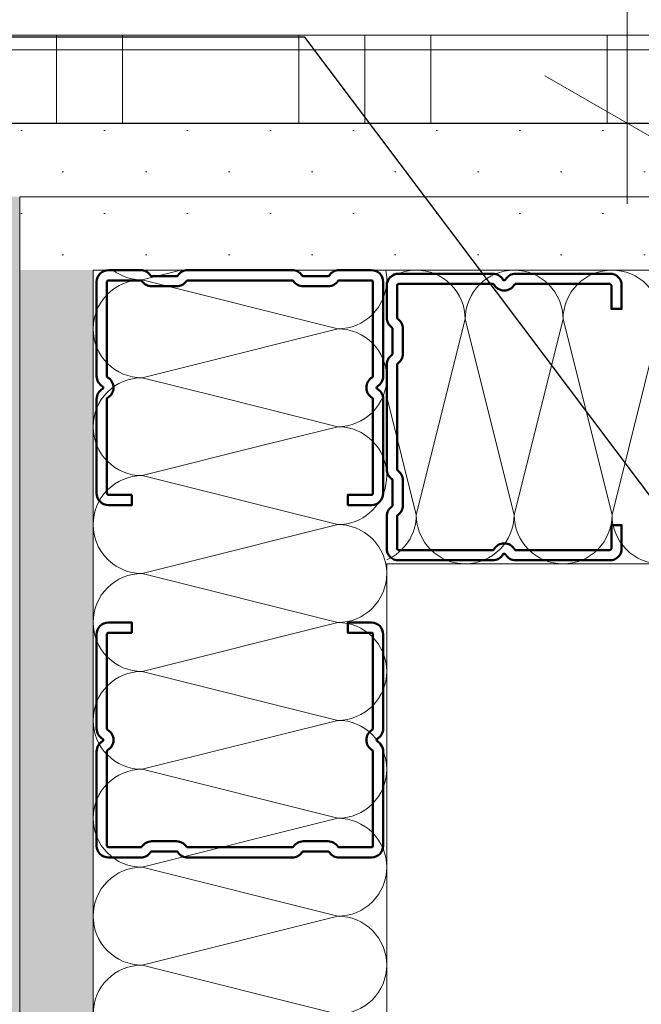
# Model space of a CAD drawing. Header units: metres. Extents: x -3.5 to 65.3, y -10.9 to 16.7.
# Tile 176 of 234: x 43.557 to 43.663, y 3.91 to 4.078. Entities that reach past the tile are written whole.
import ezdxf

# ---------------------------------------------------------------- set-up
doc = ezdxf.new("R2010")
doc.units = ezdxf.units.M
doc.header["$MEASUREMENT"] = 0
doc.linetypes.add('Wipeout_Contour', pattern=[1, 0, -1])
for name, color, linetype in [('102 - Bemaßung_ Beschriftung.Detail_ Ausschnitt', 7, 'Continuous'), ('654 - Abdeckung.Wand Belag', 7, 'Continuous'), ('660 - Unterkonstruktion.Trockenbau', 7, 'Continuous'), ('Neubau_102 - Bemaßung_ Beschriftung.Detail_ Ausschnitt', 7, 'Continuous'), ('Neubau_606 - Struktur.Wand Innen Ausbau', 7, 'Continuous'), ('Neubau_650 - Abdeckung.Fußboden Aufbau', 7, 'Continuous')]:
    doc.layers.add(name, color=color, linetype=linetype)
doc.styles.add('ERSTELLTER_STIL_1', font='txt')
doc.dimstyles.new('ERSTELLTER_STIL__1', dxfattribs={"dimtxt": 0.04, "dimasz": 0.02128, "dimexe": 0.18, "dimexo": 0.0625, "dimgap": 0, "dimtad": 1, "dimtih": 1, "dimtoh": 1, "dimzin": 0, "dimdsep": 46, "dimtxsty": 'ERSTELLTER_STIL_1', "dimblk": 'ARROWHEAD_2', "dimblk1": 'ARROWHEAD_2', "dimblk2": 'ARROWHEAD_2', "dimcen": 0.09, "dimse1": 1, "dimse2": 1, "dimclrd": 7, "dimclre": 7, "dimclrt": 7, "dimazin": 0, "dimtfac": 1, "dimtdec": 4, "dimtmove": 0, "dimatfit": 3, "dimfxl": 1, "dimtolj": 1, "dimtzin": 0, "dimarcsym": 0})
doc.dimstyles.new('ERSTELLTER_STIL__2', dxfattribs={"dimtxt": 0.04, "dimasz": 0.02128, "dimexe": 0.18, "dimexo": 0.0625, "dimgap": 0, "dimtad": 1, "dimtih": 1, "dimtoh": 1, "dimzin": 0, "dimdsep": 46, "dimtxsty": 'ERSTELLTER_STIL_1', "dimblk": 'ARROWHEAD_2', "dimblk1": 'ARROWHEAD_2', "dimblk2": 'ARROWHEAD_2', "dimcen": 0.09, "dimse1": 1, "dimse2": 1, "dimclrd": 7, "dimclre": 7, "dimclrt": 7, "dimazin": 0, "dimtfac": 1, "dimtdec": 4, "dimtmove": 2, "dimatfit": 3, "dimfxl": 1, "dimtolj": 1, "dimtzin": 0, "dimarcsym": 0})
doc.dimstyles.new('ERSTELLTER_STIL__3', dxfattribs={"dimtxt": 0.04, "dimasz": 0.02128, "dimexe": 0.18, "dimexo": 0.0625, "dimgap": 0, "dimtad": 1, "dimzin": 0, "dimdsep": 46, "dimtxsty": 'ERSTELLTER_STIL_1', "dimblk": 'ARROWHEAD_2', "dimblk1": 'ARROWHEAD_2', "dimblk2": 'ARROWHEAD_2', "dimcen": 0.09, "dimse1": 1, "dimse2": 1, "dimclrd": 7, "dimclre": 7, "dimclrt": 7, "dimazin": 0, "dimtfac": 1, "dimtdec": 4, "dimtmove": 0, "dimatfit": 3, "dimfxl": 1, "dimtolj": 1, "dimtzin": 0, "dimarcsym": 0})
doc.dimstyles.new('ERSTELLTER_STIL__4', dxfattribs={"dimtxt": 0.04, "dimasz": 0.02128, "dimexe": 0.18, "dimexo": 0.0625, "dimgap": 0, "dimtad": 1, "dimzin": 0, "dimdsep": 46, "dimtxsty": 'ERSTELLTER_STIL_1', "dimblk": 'ARROWHEAD_2', "dimblk1": 'ARROWHEAD_2', "dimblk2": 'ARROWHEAD_2', "dimcen": 0.09, "dimse1": 1, "dimse2": 1, "dimclrd": 7, "dimclre": 7, "dimclrt": 7, "dimazin": 0, "dimtfac": 1, "dimtdec": 4, "dimtmove": 2, "dimatfit": 3, "dimfxl": 1, "dimtolj": 1, "dimtzin": 0, "dimarcsym": 0})
doc.dimstyles.new('ERSTELLTER_STIL__6', dxfattribs={"dimtxt": 0.04, "dimasz": 0.02128, "dimexe": 0.18, "dimexo": 0.0625, "dimgap": 0, "dimtad": 1, "dimzin": 0, "dimdsep": 46, "dimtxsty": 'ERSTELLTER_STIL_1', "dimblk": 'ARROWHEAD_2', "dimblk1": 'ARROWHEAD_2', "dimblk2": 'ARROWHEAD_2', "dimcen": 0.09, "dimclrd": 7, "dimclre": 7, "dimclrt": 7, "dimazin": 0, "dimtfac": 1, "dimtdec": 4, "dimtmove": 0, "dimatfit": 3, "dimfxl": 1, "dimtolj": 1, "dimtzin": 0, "dimarcsym": 0})
doc.dimstyles.new('ERSTELLTER_STIL__7', dxfattribs={"dimtxt": 0.18, "dimasz": 0.010944, "dimexe": 0.18, "dimexo": 0.0625, "dimgap": 0, "dimtad": 0, "dimtih": 1, "dimtoh": 1, "dimdec": 4, "dimzin": 0, "dimdsep": 46, "dimcen": 0.09, "dimadec": 0, "dimazin": 0, "dimtfac": 1, "dimtdec": 4, "dimtmove": 0, "dimatfit": 3, "dimldrblk": 'ARROWHEAD_11', "dimfxl": 1, "dimtolj": 1, "dimtzin": 0, "dimarcsym": 0})
pattern_1 = [(45, (0, 0), (-0.007071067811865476, 0.007071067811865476), [0, -0.01])]

# ---------------------------------------------------------------- blocks, each defined once
blk = doc.blocks.new('*X65')
at = {"layer": 'Neubau_606 - Struktur.Wand Innen Ausbau', "color": 7, "linetype": 'Continuous', "lineweight": 5}
for p, q in [((43.57832130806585, 4.033346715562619), (43.58493859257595, 4.035001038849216)), ((43.57832130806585, 4.033346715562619), (43.61165464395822, 4.025013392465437)), ((43.58631143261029, 4.018677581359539), (43.61165464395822, 4.025013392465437)), ((43.59163815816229, 4.013350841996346), (43.61165464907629, 4.008346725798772)), ((43.59964473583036, 4.005344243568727), (43.61165464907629, 4.008346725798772))]:
    blk.add_line(p, q, dxfattribs=at)
for centre, radius, start, end in [((43.57832130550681, 4.041680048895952), 0.008333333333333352, 233.2713952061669, 270.0000175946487), ((43.61165464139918, 4.03334672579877), 0.008333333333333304, 1.759465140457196e-05, 11.44957628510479), ((43.57832131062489, 4.025013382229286), 0.008333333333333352, 90.00001759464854, 126.9303574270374), ((43.61165464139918, 4.03334672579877), 0.00833333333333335, 270.0000175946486, 1.759464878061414e-05), ((43.61165464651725, 4.016680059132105), 0.008333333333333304, 1.759465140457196e-05, 90.0000175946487), ((43.61165464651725, 4.016680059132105), 0.008333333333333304, 270.0000175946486, 1.759464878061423e-05), ((43.61165465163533, 4.000013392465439), 0.0083333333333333, 1.759465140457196e-05, 90.00001759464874), ((43.61165465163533, 4.00001339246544), 0.008333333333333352, 280.476764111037, 1.759464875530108e-05), ((43.6116546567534, 3.983346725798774), 0.008333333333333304, 12.93768633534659, 77.06216510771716)]:
    blk.add_arc(centre, radius, start, end, dxfattribs=at)
blk = doc.blocks.new('*X66')
at = {"layer": 'Neubau_606 - Struktur.Wand Innen Ausbau', "color": 7, "linetype": 'Continuous', "lineweight": 5}
for p, q in [((43.57832131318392, 4.016680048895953), (43.58631143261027, 4.018677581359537)), ((43.57832131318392, 4.016680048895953), (43.59163815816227, 4.013350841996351)), ((43.578321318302, 4.000013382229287), (43.59964473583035, 4.005344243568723)), ((43.578321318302, 4.000013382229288), (43.61165465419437, 3.991680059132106)), ((43.58493860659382, 3.985001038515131), (43.61165465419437, 3.991680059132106))]:
    blk.add_line(p, q, dxfattribs=at)
for centre, radius, start, end in [((43.57832131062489, 4.025013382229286), 0.008333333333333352, 126.9303574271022, 180.0000175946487), ((43.57832131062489, 4.025013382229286), 0.008333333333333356, 180.0000175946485, 270.0000175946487), ((43.57832131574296, 4.00834671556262), 0.008333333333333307, 90.00001759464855, 180.0000175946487), ((43.57832131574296, 4.00834671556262), 0.008333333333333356, 180.0000175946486, 270.0000175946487), ((43.57832132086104, 3.991680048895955), 0.008333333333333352, 90.00001759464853, 180.0000175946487), ((43.57832132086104, 3.991680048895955), 0.008333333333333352, 180.0000175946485, 233.2713990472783), ((43.61165465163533, 4.00001339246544), 0.008333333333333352, 270.0000175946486, 280.4767641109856), ((43.6116546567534, 3.983346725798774), 0.008333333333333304, 77.06216510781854, 90.0000175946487), ((43.6116546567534, 3.983346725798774), 0.008333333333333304, 11.44957394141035, 12.93768633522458)]:
    blk.add_arc(centre, radius, start, end, dxfattribs=at)
blk = doc.blocks.new('*X67')
at = {"layer": 'Neubau_606 - Struktur.Wand Innen Ausbau', "color": 7, "linetype": 'Continuous', "lineweight": 5}
for p, q in [((43.57832132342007, 3.983346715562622), (43.58493858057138, 3.985001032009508)), ((43.57832132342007, 3.983346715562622), (43.61165465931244, 3.975013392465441)), ((43.57832132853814, 3.966680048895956), (43.61165465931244, 3.975013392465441)), ((43.57832132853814, 3.966680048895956), (43.61165466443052, 3.958346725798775)), ((43.57832133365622, 3.95001338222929), (43.61165466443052, 3.958346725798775)), ((43.57832133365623, 3.95001338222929), (43.6116546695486, 3.941680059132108)), ((43.5783213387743, 3.933346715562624), (43.6116546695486, 3.941680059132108)), ((43.5783213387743, 3.933346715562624), (43.61165467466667, 3.925013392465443)), ((43.57832134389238, 3.916680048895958), (43.61165467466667, 3.925013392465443)), ((43.57832134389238, 3.916680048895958), (43.61165467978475, 3.908346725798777))]:
    blk.add_line(p, q, dxfattribs=at)
for centre, radius, start, end in [((43.57832132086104, 3.991680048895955), 0.008333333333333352, 233.2714128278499, 270.0000175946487), ((43.6116546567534, 3.983346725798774), 0.008333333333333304, 1.759464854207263e-05, 11.44941635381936), ((43.57832132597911, 3.975013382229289), 0.008333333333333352, 90.00001759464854, 180.0000175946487), ((43.6116546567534, 3.983346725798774), 0.00833333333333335, 270.0000175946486, 1.759464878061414e-05), ((43.57832132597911, 3.975013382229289), 0.008333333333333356, 180.0000175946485, 270.0000175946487), ((43.61165466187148, 3.966680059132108), 0.008333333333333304, 1.759464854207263e-05, 90.0000175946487), ((43.57832133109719, 3.958346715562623), 0.008333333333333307, 90.00001759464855, 180.0000175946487), ((43.61165466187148, 3.966680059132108), 0.008333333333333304, 270.0000175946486, 1.759464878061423e-05), ((43.57832133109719, 3.958346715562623), 0.008333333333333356, 180.0000175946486, 270.0000175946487), ((43.61165466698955, 3.950013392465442), 0.0083333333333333, 1.759464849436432e-05, 90.00001759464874), ((43.57832133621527, 3.941680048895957), 0.008333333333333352, 90.00001759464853, 180.0000175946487), ((43.61165466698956, 3.950013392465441), 0.008333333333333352, 270.0000175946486, 1.759464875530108e-05), ((43.57832133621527, 3.941680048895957), 0.008333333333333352, 180.0000175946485, 270.0000175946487), ((43.61165467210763, 3.933346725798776), 0.008333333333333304, 1.759464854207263e-05, 90.0000175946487), ((43.57832134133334, 3.925013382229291), 0.008333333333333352, 90.00001759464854, 180.0000175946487), ((43.61165467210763, 3.933346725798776), 0.00833333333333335, 270.0000175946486, 1.759464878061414e-05), ((43.57832134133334, 3.925013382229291), 0.008333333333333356, 180.0000175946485, 270.0000175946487), ((43.61165467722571, 3.91668005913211), 0.008333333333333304, 1.759464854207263e-05, 90.0000175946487), ((43.57832134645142, 3.908346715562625), 0.008333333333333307, 90.00001759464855, 180.0000175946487), ((43.61165467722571, 3.91668005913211), 0.008333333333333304, 270.0000175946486, 1.759464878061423e-05)]:
    blk.add_arc(centre, radius, start, end, dxfattribs=at)
blk = doc.blocks.new('*X80')
at = {"layer": 'Neubau_606 - Struktur.Wand Innen Ausbau', "color": 7, "linetype": 'Continuous', "lineweight": 5}
for p, q in [((43.63334500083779, 4.026667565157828), (43.62501157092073, 3.993334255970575)), ((43.63334500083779, 4.026667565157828), (43.64167823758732, 3.993334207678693)), ((43.65001166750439, 4.026667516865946), (43.64167823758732, 3.993334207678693)), ((43.65001166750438, 4.026667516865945), (43.65834490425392, 3.993334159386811)), ((43.66667833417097, 4.026667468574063), (43.65834490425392, 3.993334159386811)), ((43.61998798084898, 4.013428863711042), (43.62501157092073, 3.993334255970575))]:
    blk.add_line(p, q, dxfattribs=at)
for centre, radius, start, end in [((43.62501166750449, 4.026667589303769), 0.008333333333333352, 89.99983398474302, 127.0737944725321), ((43.62501166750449, 4.026667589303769), 0.008333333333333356, 359.9998339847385, 89.99983398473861), ((43.64167833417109, 4.026667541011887), 0.008333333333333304, 89.99983398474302, 179.9998339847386), ((43.64167833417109, 4.026667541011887), 0.008333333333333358, 359.9998339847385, 89.99983398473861), ((43.65834500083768, 4.026667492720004), 0.008333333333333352, 89.99983398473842, 179.9998339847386), ((43.65834500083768, 4.026667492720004), 0.008333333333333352, 359.9998339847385, 89.99983398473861), ((43.61667823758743, 3.993334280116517), 0.008333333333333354, 293.4013936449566, 359.9998339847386), ((43.63334490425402, 3.993334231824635), 0.008333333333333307, 179.9998339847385, 269.9998339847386), ((43.63334490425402, 3.993334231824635), 0.008333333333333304, 269.999833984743, 359.9998339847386), ((43.65001157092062, 3.993334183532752), 0.008333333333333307, 179.9998339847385, 269.9998339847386), ((43.65001157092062, 3.993334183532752), 0.008333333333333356, 269.9998339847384, 359.9998339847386), ((43.66667823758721, 3.99333413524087), 0.008333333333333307, 179.9998339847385, 269.9998339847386)]:
    blk.add_arc(centre, radius, start, end, dxfattribs=at)
blk = doc.blocks.new('*X149')
at = {"layer": '654 - Abdeckung.Wand Belag', "color": 7, "linetype": 'Continuous', "lineweight": 5}
for p, q in [((43.56374999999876, 4.075001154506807), (43.56374999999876, 4.060001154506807)), ((43.57499999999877, 4.075001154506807), (43.57499999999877, 4.060001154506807)), ((43.60499999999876, 4.075001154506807), (43.60499999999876, 4.060001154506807)), ((43.61624999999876, 4.075001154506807), (43.61624999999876, 4.060001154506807)), ((43.62749999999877, 4.075001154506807), (43.62749999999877, 4.060001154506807)), ((43.65749999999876, 4.075001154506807), (43.65749999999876, 4.060001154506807)), ((43.54498820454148, 4.072500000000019), (43.57499999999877, 4.072500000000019)), ((43.57499999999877, 4.072500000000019), (43.62749999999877, 4.072500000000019)), ((43.62749999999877, 4.072500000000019), (43.67999999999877, 4.072500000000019))]:
    blk.add_line(p, q, dxfattribs=at)
blk = doc.blocks.new('*D178')
at = {"layer": '102 - Bemaßung_ Beschriftung.Detail_ Ausschnitt', "color": 7, "linetype": 'Continuous', "lineweight": 5}
for p, q in [((43.54498796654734, 1.076299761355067), (43.54498796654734, 1.118299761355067)), ((43.61998899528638, 1.076299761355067), (43.61998899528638, 1.118299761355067)), ((43.55307086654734, 1.111299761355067), (43.53690506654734, 1.083299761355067)), ((43.62807189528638, 1.111299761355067), (43.61190609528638, 1.083299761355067)), ((43.54498796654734, 1.097299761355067), (43.61998899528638, 1.097299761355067))]:
    blk.add_line(p, q, dxfattribs=at)
at = {"layer": '102 - Bemaßung_ Beschriftung.Detail_ Ausschnitt', "color": 7, "lineweight": 5, "insert": (43.55729438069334, 1.116363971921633), "char_height": 0.04, "attachment_point": 7, "style": 'ERSTELLTER_STIL_1'}
blk.add_mtext('\\A1;{\\pql;\\fArial|b0|i0|c0|p38;7\\fArial|b0|i0|c0|p38;\\A1{\\H.66x;\\S5^  ;}}', dxfattribs=at)
at = {"color": 254, "linetype": 'Wipeout_Contour', "lineweight": 0, "ltscale": 174.4006806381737}
blk.add_wipeout([(43.54872295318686, 1.1082269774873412), (43.61625400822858, 1.1082269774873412), (43.61625400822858, 1.1653698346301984), (43.54872295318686, 1.1653698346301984)], dxfattribs=at).dxf.layer = '102 - Bemaßung_ Beschriftung.Detail_ Ausschnitt'
blk = doc.blocks.new('ARROWHEAD_2')
at = {"color": 0, "linetype": 'Continuous', "lineweight": 0}
for p, q in [((-0.3781315, -0.655), (0.3781315, 0.655)), ((0, 0), (-1, 0))]:
    blk.add_line(p, q, dxfattribs=at)
blk = doc.blocks.new('*D204')
at = {"layer": '102 - Bemaßung_ Beschriftung.Detail_ Ausschnitt', "color": 7, "linetype": 'Continuous', "lineweight": 5}
for p, q in [((44.15598810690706, 4.068084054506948), (44.18398810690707, 4.051918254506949)), ((44.19098810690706, 4.060001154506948), (44.14898810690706, 4.060001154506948)), ((44.16998810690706, 3.984998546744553), (44.16998810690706, 4.060001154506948)), ((44.15598810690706, 3.993081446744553), (44.18398810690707, 3.976915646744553))]:
    blk.add_line(p, q, dxfattribs=at)
at = {"layer": '102 - Bemaßung_ Beschriftung.Detail_ Ausschnitt', "color": 7, "lineweight": 5, "insert": (44.16242254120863, 3.997305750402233), "char_height": 0.04, "attachment_point": 7, "rotation": 90, "style": 'ERSTELLTER_STIL_1'}
blk.add_mtext('\\A1;{\\pql;\\fArial|b0|i0|c0|p38;7\\fArial|b0|i0|c0|p38;\\A1{\\H.66x;\\S5^  ;}}', dxfattribs=at)
at = {"color": 254, "linetype": 'Wipeout_Contour', "lineweight": 0, "ltscale": 177.3106325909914}
blk.add_wipeout([(44.16948810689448, 3.9898057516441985), (44.16948810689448, 4.055193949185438), (44.1144881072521, 4.055193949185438), (44.1144881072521, 3.9898057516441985)], dxfattribs=at).dxf.layer = '102 - Bemaßung_ Beschriftung.Detail_ Ausschnitt'
blk = doc.blocks.new('*D205')
at = {"layer": '102 - Bemaßung_ Beschriftung.Detail_ Ausschnitt', "color": 7, "linetype": 'Continuous', "lineweight": 5}
for p, q in [((44.16998810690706, 5.76), (44.16998810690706, 5.773692)), ((44.18398810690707, 5.7519171), (44.15598810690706, 5.7680829)), ((44.19098810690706, 5.76), (44.14898810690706, 5.76)), ((44.16998810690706, 4.060001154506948), (44.16998810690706, 5.76)), ((44.15598810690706, 4.068084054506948), (44.18398810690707, 4.051918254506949)), ((44.19098810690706, 4.060001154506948), (44.14898810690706, 4.060001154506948))]:
    blk.add_line(p, q, dxfattribs=at)
at = {"layer": '102 - Bemaßung_ Beschriftung.Detail_ Ausschnitt', "color": 7, "lineweight": 5, "insert": (44.16198810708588, 4.856788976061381), "char_height": 0.04, "attachment_point": 7, "rotation": 90, "style": 'ERSTELLTER_STIL_1'}
blk.add_mtext('\\A1;{\\pql;\\fArial|b0|i0|c0|p38;1,70}', dxfattribs=at)
blk = doc.blocks.new('*D212')
at = {"layer": '102 - Bemaßung_ Beschriftung.Detail_ Ausschnitt', "color": 7, "linetype": 'Continuous', "lineweight": 5}
for p, q in [((43.20998899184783, 4.11399661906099), (43.20998899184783, 4.15599661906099)), ((43.54498796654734, 4.11399661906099), (43.54498796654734, 4.15599661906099)), ((43.21807189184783, 4.14899661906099), (43.20190609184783, 4.12099661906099)), ((43.53690506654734, 4.12099661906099), (43.55307086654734, 4.14899661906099)), ((43.20998899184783, 4.13499661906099), (43.54498796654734, 4.13499661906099)), ((43.54498796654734, 4.13499661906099), (43.55867996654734, 4.13499661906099))]:
    blk.add_line(p, q, dxfattribs=at)
at = {"layer": '102 - Bemaßung_ Beschriftung.Detail_ Ausschnitt', "color": 7, "lineweight": 5, "insert": (43.33711717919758, 4.142310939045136), "char_height": 0.04, "attachment_point": 7, "style": 'ERSTELLTER_STIL_1'}
blk.add_mtext('\\A1;{\\pql;\\fArial|b0|i0|c0|p38;33\\fArial|b0|i0|c0|p38;\\A1{\\H.66x;\\S5^  ;}}', dxfattribs=at)
blk = doc.blocks.new('*D323')
at = {"layer": '102 - Bemaßung_ Beschriftung.Detail_ Ausschnitt', "color": 7, "linetype": 'Continuous', "lineweight": 5}
for p, q in [((39.85598899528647, 5.7680829), (39.88398899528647, 5.7519171)), ((39.89098899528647, 5.759999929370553), (39.84898899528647, 5.759999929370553)), ((39.86998899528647, 3.935000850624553), (39.86998899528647, 5.759999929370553)), ((39.85598899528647, 3.943083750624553), (39.88398899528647, 3.926917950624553))]:
    blk.add_line(p, q, dxfattribs=at)
at = {"layer": '102 - Bemaßung_ Beschriftung.Detail_ Ausschnitt', "color": 7, "linetype": 'Continuous', "lineweight": 9, "flags": 128}
blk.add_lwpolyline([(39.86676702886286, 5.822403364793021), (39.86676702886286, 5.920288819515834), (39.80962417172, 5.920288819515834), (39.80962417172, 5.822403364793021)], close=True, dxfattribs=at)
at = {"layer": '102 - Bemaßung_ Beschriftung.Detail_ Ausschnitt', "color": 7, "lineweight": 5, "insert": (39.86975124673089, 4.784272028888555), "char_height": 0.04, "attachment_point": 7, "rotation": 90, "style": 'ERSTELLTER_STIL_1'}
blk.add_mtext('\\A1;{\\pql;\\fArial|b0|i0|c0|p38;1,82\\fArial|b0|i0|c0|p38;\\A1{\\H.66x;\\S5^  ;}}', dxfattribs=at)
blk = doc.blocks.new('*D373')
at = {"layer": '102 - Bemaßung_ Beschriftung.Detail_ Ausschnitt', "color": 7, "linetype": 'Continuous', "lineweight": 5}
for p, q in [((43.66093268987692, 4.308000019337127), (43.66093268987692, 4.321692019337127)), ((43.67493268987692, 4.299917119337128), (43.64693268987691, 4.316082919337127)), ((43.68193268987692, 4.308000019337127), (43.63993268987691, 4.308000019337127)), ((43.66093268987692, 4.060001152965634), (43.66093268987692, 4.308000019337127)), ((43.64693268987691, 4.068084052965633), (43.67493268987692, 4.051918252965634)), ((43.68193268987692, 4.060001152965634), (43.63993268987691, 4.060001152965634)), ((43.66093268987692, 4.046309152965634), (43.66093268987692, 4.060001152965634))]:
    blk.add_line(p, q, dxfattribs=at)
at = {"layer": '102 - Bemaßung_ Beschriftung.Detail_ Ausschnitt', "color": 7, "lineweight": 5, "insert": (43.65336712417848, 4.090333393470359), "char_height": 0.04, "attachment_point": 7, "rotation": 90, "style": 'ERSTELLTER_STIL_1'}
blk.add_mtext('\\A1;{\\pql;\\fArial|b0|i0|c0|p38;24\\fArial|b0|i0|c0|p38;\\A1{\\H.66x;\\S8^  ;}}', dxfattribs=at)
blk = doc.blocks.new('*D417')
at = {"layer": '102 - Bemaßung_ Beschriftung.Detail_ Ausschnitt', "color": 7, "linetype": 'Continuous', "lineweight": 5}
for p, q in [((43.46743593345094, 3.898080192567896), (43.49543593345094, 3.881914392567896)), ((43.74498899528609, 3.889997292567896), (43.46043593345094, 3.889997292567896)), ((43.48143593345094, 3.664973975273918), (43.48143593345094, 3.889997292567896)), ((43.46743593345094, 3.673056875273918), (43.49543593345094, 3.656891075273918)), ((43.74498899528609, 3.664973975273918), (43.46043593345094, 3.664973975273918)), ((43.48143593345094, 3.651281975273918), (43.48143593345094, 3.664973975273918))]:
    blk.add_line(p, q, dxfattribs=at)
at = {"layer": '102 - Bemaßung_ Beschriftung.Detail_ Ausschnitt', "color": 7, "lineweight": 5, "insert": (43.4738703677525, 3.737114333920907), "char_height": 0.04, "attachment_point": 7, "rotation": 90, "style": 'ERSTELLTER_STIL_1'}
blk.add_mtext('\\A1;{\\pql;\\fArial|b0|i0|c0|p38;22\\fArial|b0|i0|c0|p38;\\A1{\\H.66x;\\S5^  ;}}', dxfattribs=at)
at = {"color": 254, "linetype": 'Wipeout_Contour', "lineweight": 0, "ltscale": 174.4805457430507}
blk.add_wipeout([(43.48093593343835, 3.7296143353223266), (43.48093593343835, 3.8253569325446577), (43.42593593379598, 3.8253569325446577), (43.42593593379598, 3.7296143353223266)], dxfattribs=at).dxf.layer = '102 - Bemaßung_ Beschriftung.Detail_ Ausschnitt'
blk = doc.blocks.new('*D418')
at = {"layer": '102 - Bemaßung_ Beschriftung.Detail_ Ausschnitt', "color": 7, "linetype": 'Continuous', "lineweight": 5}
for p, q in [((43.46743593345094, 5.7680829), (43.49543593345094, 5.7519171)), ((43.50243593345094, 5.76), (43.46043593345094, 5.76)), ((43.48143593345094, 3.889997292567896), (43.48143593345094, 5.76)), ((43.46743593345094, 3.898080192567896), (43.49543593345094, 3.881914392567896)), ((43.74498899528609, 3.889997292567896), (43.46043593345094, 3.889997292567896))]:
    blk.add_line(p, q, dxfattribs=at)
at = {"color": 254, "linetype": 'Wipeout_Contour', "lineweight": 0, "ltscale": 174.8931428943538}
blk.add_wipeout([(43.48093593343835, 4.764287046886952), (43.48093593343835, 4.885710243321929), (43.42593593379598, 4.885710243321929), (43.42593593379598, 4.764287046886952)], dxfattribs=at).dxf.layer = '102 - Bemaßung_ Beschriftung.Detail_ Ausschnitt'
at = {"layer": '102 - Bemaßung_ Beschriftung.Detail_ Ausschnitt', "color": 7, "lineweight": 5, "insert": (43.47343593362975, 4.771787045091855), "char_height": 0.04, "attachment_point": 7, "rotation": 90, "style": 'ERSTELLTER_STIL_1'}
blk.add_mtext('\\A1;{\\pql;\\fArial|b0|i0|c0|p38;1,87}', dxfattribs=at)
blk = doc.blocks.new('*D429')
at = {"layer": '102 - Bemaßung_ Beschriftung.Detail_ Ausschnitt', "color": 7, "linetype": 'Continuous', "lineweight": 5}
for p, q in [((43.34736669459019, 4.068081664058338), (43.3753666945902, 4.051915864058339)), ((44.3699881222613, 4.059998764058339), (43.34036669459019, 4.059998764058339)), ((43.3613666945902, 3.71999849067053), (43.3613666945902, 4.059998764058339)), ((43.34736669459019, 3.72808139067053), (43.3753666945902, 3.71191559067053)), ((43.9649899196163, 3.71999849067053), (43.34036669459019, 3.71999849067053))]:
    blk.add_line(p, q, dxfattribs=at)
at = {"color": 254, "linetype": 'Wipeout_Contour', "lineweight": 0, "ltscale": 174.0417604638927}
blk.add_wipeout([(43.36086669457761, 3.852144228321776), (43.36086669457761, 3.927853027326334), (43.30586669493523, 3.927853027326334), (43.30586669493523, 3.852144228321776)], dxfattribs=at).dxf.layer = '102 - Bemaßung_ Beschriftung.Detail_ Ausschnitt'
at = {"layer": '102 - Bemaßung_ Beschriftung.Detail_ Ausschnitt', "color": 7, "lineweight": 5, "insert": (43.35336669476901, 3.859644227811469), "char_height": 0.04, "attachment_point": 7, "rotation": 90, "style": 'ERSTELLTER_STIL_1'}
blk.add_mtext('\\A1;{\\pql;\\fArial|b0|i0|c0|p38;34}', dxfattribs=at)
blk = doc.blocks.new('*D430')
at = {"layer": '102 - Bemaßung_ Beschriftung.Detail_ Ausschnitt', "color": 7, "linetype": 'Continuous', "lineweight": 5}
for p, q in [((43.3613666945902, 5.76), (43.3613666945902, 5.773692)), ((43.3753666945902, 5.7519171), (43.34736669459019, 5.7680829)), ((43.3823666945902, 5.76), (43.34036669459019, 5.76)), ((43.3613666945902, 4.059998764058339), (43.3613666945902, 5.76)), ((43.34736669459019, 4.068081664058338), (43.3753666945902, 4.051915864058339)), ((44.3699881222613, 4.059998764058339), (43.34036669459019, 4.059998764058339))]:
    blk.add_line(p, q, dxfattribs=at)
at = {"color": 254, "linetype": 'Wipeout_Contour', "lineweight": 0, "ltscale": 174.4537796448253}
blk.add_wipeout([(43.36086669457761, 4.849287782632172), (43.36086669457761, 4.9707109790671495), (43.30586669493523, 4.9707109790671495), (43.30586669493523, 4.849287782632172)], dxfattribs=at).dxf.layer = '102 - Bemaßung_ Beschriftung.Detail_ Ausschnitt'
at = {"layer": '102 - Bemaßung_ Beschriftung.Detail_ Ausschnitt', "color": 7, "lineweight": 5, "insert": (43.35336669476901, 4.856787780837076), "char_height": 0.04, "attachment_point": 7, "rotation": 90, "style": 'ERSTELLTER_STIL_1'}
blk.add_mtext('\\A1;{\\pql;\\fArial|b0|i0|c0|p38;1,70}', dxfattribs=at)
blk = doc.blocks.new('ARROWHEAD_11')
at = {"color": 0, "linetype": 'Continuous', "lineweight": 0}
blk.add_line((0, 0), (-1, 0), dxfattribs=at)
at = {"color": 0, "linetype": 'Continuous', "lineweight": 0, "const_width": 0.25, "flags": 128}
blk.add_lwpolyline([(-0.125, 0, 1), (0.125, 0, 1)], format="xyb", close=True, dxfattribs=at)

msp = doc.modelspace()

# ---------------------------------------------------------------- hatches: boundary and pattern name
at = {"layer": 'Neubau_606 - Struktur.Wand Innen Ausbau', "linetype": 'Continuous', "lineweight": 0, "true_color": 0x000000}
h = msp.add_hatch(dxfattribs=at)
h.set_pattern_fill('Gips_0001', color=18, style=0, pattern_type=2)
h.set_pattern_definition(pattern_1)
h.paths.add_polyline_path([(43.55748797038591, 4.047501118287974), (44.3699881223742, 4.047498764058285), (44.3699881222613, 4.059998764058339), (43.55748796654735, 4.060001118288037)])
h = msp.add_hatch(dxfattribs=at)
h.set_pattern_fill('Gips_0001', color=18, style=0, pattern_type=2)
h.set_pattern_definition(pattern_1)
h.paths.add_polyline_path([(43.5449879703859, 4.047501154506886), (43.5449891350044, 0.2550000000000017), (43.55748913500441, 0.2550000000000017), (43.55748797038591, 4.047501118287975)])
h = msp.add_hatch(dxfattribs=at)
h.set_pattern_fill('Gips_0001', color=18, style=0, pattern_type=2)
h.set_pattern_definition(pattern_1)
h.paths.add_polyline_path([(43.56998797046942, 4.04750108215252), (43.5574879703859, 4.047501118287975), (43.56998797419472, 4.035001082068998)])
h = msp.add_hatch(dxfattribs=at)
h.set_pattern_fill('Gips_0001', color=18, style=0, pattern_type=2)
h.set_pattern_definition(pattern_1)
h.paths.add_polyline_path([(43.55748797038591, 4.047501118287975), (43.55748797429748, 4.035001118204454), (43.56998797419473, 4.035001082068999)])
h = msp.add_hatch(dxfattribs=at)
h.set_pattern_fill('Gips_0001', color=18, style=0, pattern_type=2)
h.set_pattern_definition(pattern_1)
h.paths.add_polyline_path([(43.56998797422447, 4.035001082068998), (44.3824881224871, 4.034998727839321), (44.3824881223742, 4.047498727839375), (43.56998797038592, 4.047501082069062)])
h = msp.add_hatch(dxfattribs=at)
h.set_pattern_fill('Gips_0001', color=18, style=0, pattern_type=2)
h.set_pattern_definition(pattern_1)
h.paths.add_polyline_path([(43.56998799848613, 4.035001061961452), (43.55748797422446, 4.035001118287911), (43.55748915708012, 0.2550000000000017), (43.56998912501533, 0.2550000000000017)])
at = {"layer": 'Neubau_650 - Abdeckung.Fußboden Aufbau', "linetype": 'Continuous', "lineweight": 13, "true_color": 0xafafaf}
h = msp.add_hatch(dxfattribs=at)
h.set_pattern_fill('Raster_60x60_Fuge_2mm_0001', color=253, style=0, pattern_type=2)
h.set_pattern_definition([(0, (42.60998891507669, 4.910000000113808), (0, 0.602), []), (90, (42.60998891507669, 4.910000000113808), (-0.602, 0), [])])
h.paths.add_polyline_path([(42.22498899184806, 3.934998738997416), (43.54498810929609, 3.934998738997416), (43.54498812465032, 4.060001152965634), (44.3699881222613, 4.060001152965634), (44.36998810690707, 5.759999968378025), (42.22498899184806, 5.759999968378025)])

# ---------------------------------------------------------------- linework, layer by layer
at = {"layer": '654 - Abdeckung.Wand Belag', "color": 7, "linetype": 'Continuous', "lineweight": 5, "flags": 128}
for points in [[(44.3549881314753, 4.075001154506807), (43.54498820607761, 4.075001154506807)], [(43.54498819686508, 4.060001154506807), (44.35498812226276, 4.060001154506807)]]:
    msp.add_lwpolyline(points, dxfattribs=at)
at = {"layer": 'Neubau_606 - Struktur.Wand Innen Ausbau', "color": 1, "linetype": 'Continuous', "lineweight": 5}
for p, q in [((43.55748797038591, 4.047501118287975), (43.55748797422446, 4.035001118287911)), ((43.56998797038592, 4.047501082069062), (43.5574879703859, 4.047501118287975)), ((44.3824881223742, 4.047498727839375), (43.56998797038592, 4.047501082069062)), ((43.55748797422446, 4.035001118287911), (43.55748913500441, 0.2550000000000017)), ((43.61998797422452, 4.035000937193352), (43.56998797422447, 4.035001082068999)), ((43.56998797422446, 4.035001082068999), (43.56998798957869, 3.985001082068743)), ((43.61998797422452, 4.035000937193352), (43.56998797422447, 4.035001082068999)), ((44.38248812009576, 4.034998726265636), (43.61998797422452, 4.035000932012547)), ((43.56998798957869, 3.985001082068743), (43.56998899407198, 0.7099822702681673))]:
    msp.add_line(p, q, dxfattribs=at)
at = {"layer": 'Neubau_606 - Struktur.Wand Innen Ausbau', "color": 1, "linetype": 'Continuous', "lineweight": 5, "flags": 128}
for points in [[(44.36998812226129, 4.059998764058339), (43.55748796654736, 4.060001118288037)], [(43.61998899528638, 0.7099822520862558), (43.61998798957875, 3.985000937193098)], [(43.61998798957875, 3.985000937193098), (44.39498812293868, 3.984998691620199)]]:
    msp.add_lwpolyline(points, dxfattribs=at)
at = {"layer": 'Neubau_650 - Abdeckung.Fußboden Aufbau', "color": 1, "linetype": 'Continuous', "lineweight": 13, "flags": 128}
msp.add_lwpolyline([(42.22498899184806, 3.934998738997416), (42.22498899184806, 5.759999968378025), (44.36998810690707, 5.759999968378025), (44.3699881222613, 4.060001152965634), (43.54498812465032, 4.060001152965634), (43.54498810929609, 3.934998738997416), (43.20998889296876, 3.934998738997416)], dxfattribs=at)

# ---------------------------------------------------------------- block references
at = {"layer": '654 - Abdeckung.Wand Belag', "color": 7, "lineweight": 5}
msp.add_blockref('*X149', (0, 0), dxfattribs=at)
at = {"layer": 'Neubau_606 - Struktur.Wand Innen Ausbau', "color": 1, "lineweight": 13}
for name in ['*X65', '*X80', '*X66', '*X67']:
    msp.add_blockref(name, (0, 0), dxfattribs=at)

# ---------------------------------------------------------------- next in the draw order: dimensions: what is measured, and where the dimension line sits
at = {"layer": '102 - Bemaßung_ Beschriftung.Detail_ Ausschnitt', "color": 7, "linetype": 'Continuous', "lineweight": 5}
dim = msp.add_linear_dim(base=(43.61998899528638, 1.097299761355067), p1=(43.54498796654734, 4.060001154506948), p2=(43.61998899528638, 0.7099822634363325), dimstyle='ERSTELLTER_STIL__2', dxfattribs=at)
dim.commit()
dim.dimension.update_dxf_attribs({"geometry": '*D178', "text_midpoint": (43.62656498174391, 1.136798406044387), "dimtype": 160})

# ---------------------------------------------------------------- next in the draw order: dimensions: what is measured, and where the dimension line sits
for base, p1, p2, dimstyle, picture, middle in [((44.16998810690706, 4.060001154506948), (44.4449881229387, 3.984998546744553), (43.54498796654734, 4.060001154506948), 'ERSTELLTER_STIL__3', '*D204', (44.14198810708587, 4.066576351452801)), ((43.48143593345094, 3.889997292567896), (43.74498899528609, 3.664973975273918), (43.74498899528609, 3.889997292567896), 'ERSTELLTER_STIL__6', '*D417', (43.45343593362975, 3.821632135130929))]:
    dim = msp.add_linear_dim(base=base, p1=p1, p2=p2, angle=90, dimstyle=dimstyle, dxfattribs=at)
    dim.commit()
    dim.dimension.update_dxf_attribs({"geometry": picture, "text_midpoint": middle, "dimtype": 160, "text_rotation": 90})

# ---------------------------------------------------------------- next in the draw order: dimensions: what is measured, and where the dimension line sits
for base, p1, p2, dimstyle, picture, middle in [((39.86998899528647, 5.76), (40.12997499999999, 3.935000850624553), (43.72998899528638, 5.76), 'ERSTELLTER_STIL__3', '*D323', (39.84198899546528, 4.890248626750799)), ((44.16998810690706, 5.76), (43.54498796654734, 4.060001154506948), (44.36998810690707, 5.76), 'ERSTELLTER_STIL__3', '*D205', (44.14198810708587, 4.90874197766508)), ((43.66093268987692, 4.308000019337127), (44.3699881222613, 4.060001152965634), (43.81398861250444, 4.308000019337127), 'ERSTELLTER_STIL__4', '*D373', (43.63293269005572, 4.174851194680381))]:
    dim = msp.add_linear_dim(base=base, p1=p1, p2=p2, angle=90, dimstyle=dimstyle, dxfattribs=at)
    dim.commit()
    dim.dimension.update_dxf_attribs({"geometry": picture, "text_midpoint": middle, "dimtype": 160, "text_rotation": 90})
dim = msp.add_linear_dim(base=(43.54498796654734, 4.13499661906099), p1=(43.20998899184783, 3.934998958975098), p2=(43.54498796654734, 4.060001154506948), dimstyle='ERSTELLTER_STIL__1', dxfattribs=at)
dim.commit()
dim.dimension.update_dxf_attribs({"geometry": '*D212', "text_midpoint": (43.4216349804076, 4.162996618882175), "dimtype": 160})

# ---------------------------------------------------------------- next in the draw order: dimensions: what is measured, and where the dimension line sits
dim = msp.add_linear_dim(base=(43.48143593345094, 5.76), p1=(43.74498899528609, 3.889997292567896), p2=(43.72998899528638, 5.76), angle=90, dimstyle='ERSTELLTER_STIL__6', dxfattribs=at)
dim.commit()
dim.dimension.update_dxf_attribs({"geometry": '*D418', "text_midpoint": (43.45343593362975, 4.823740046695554), "dimtype": 160, "text_rotation": 90})

# ---------------------------------------------------------------- next in the draw order: dimensions: what is measured, and where the dimension line sits
dim = msp.add_linear_dim(base=(43.3613666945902, 4.059998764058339), p1=(43.9649899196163, 3.71999849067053), p2=(44.3699881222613, 4.059998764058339), angle=90, dimstyle='ERSTELLTER_STIL__6', dxfattribs=at)
dim.commit()
dim.dimension.update_dxf_attribs({"geometry": '*D429', "text_midpoint": (43.333366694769, 3.890138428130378), "dimtype": 160, "text_rotation": 90})

# ---------------------------------------------------------------- next in the draw order: linework, layer by layer
at = {"layer": '660 - Unterkonstruktion.Trockenbau', "color": 7, "linetype": 'Continuous', "lineweight": 50, "flags": 128}
for points in [[(43.57658797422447, 3.996751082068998), (43.57658797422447, 3.995001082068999), (43.57258797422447, 3.995001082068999, -0.414213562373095), (43.57058797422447, 3.997001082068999), (43.57058797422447, 4.013052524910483, -0.267949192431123), (43.57158797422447, 4.014784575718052, 0.5773502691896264), (43.57158797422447, 4.015217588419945, -0.267949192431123), (43.57058797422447, 4.016949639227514), (43.57058797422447, 4.033001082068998, -0.414213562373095), (43.57258797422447, 4.035001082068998), (43.57808797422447, 4.035001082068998, -0.2504916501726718), (43.57975093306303, 4.03411219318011, 0.2504916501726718), (43.57995880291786, 4.034001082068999), (43.58421714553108, 4.034001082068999, 0.2504916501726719), (43.5844250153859, 4.03411219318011, -0.2504916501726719), (43.58608797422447, 4.035001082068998), (43.60388797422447, 4.035001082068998, -0.2504916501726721), (43.60555093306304, 4.03411219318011, 0.2504916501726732), (43.60575880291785, 4.034001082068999), (43.61001714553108, 4.034001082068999, 0.2504916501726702), (43.6102250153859, 4.03411219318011, -0.2504916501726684), (43.61188797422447, 4.035001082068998), (43.61738797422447, 4.035001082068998, -0.4142135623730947), (43.61938797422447, 4.033001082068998), (43.61938797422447, 4.016949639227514, -0.2679491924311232), (43.61838797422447, 4.015217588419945, 0.5773502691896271), (43.61838797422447, 4.014784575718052, -0.2679491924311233), (43.61938797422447, 4.013052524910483), (43.61938797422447, 3.997001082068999, -0.414213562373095), (43.61738797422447, 3.995001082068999), (43.61338797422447, 3.995001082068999), (43.61338797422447, 3.996751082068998), (43.61738797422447, 3.996751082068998, 0.414213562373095), (43.61763797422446, 3.997001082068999), (43.61763797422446, 4.013052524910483, 0.2679491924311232), (43.61751297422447, 4.01326903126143, -0.5773502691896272), (43.61751297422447, 4.016733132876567, 0.2679491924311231), (43.61763797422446, 4.016949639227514), (43.61763797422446, 4.033001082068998, 0.414213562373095), (43.61738797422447, 4.033251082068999), (43.61188797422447, 4.033251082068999, 0.25049165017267), (43.61168010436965, 4.033139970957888, -0.2504916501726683), (43.61001714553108, 4.032251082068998), (43.60575880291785, 4.032251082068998, -0.250491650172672), (43.60409584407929, 4.033139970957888, 0.2504916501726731), (43.60388797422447, 4.033251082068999), (43.58608797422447, 4.033251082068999, 0.2504916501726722), (43.58588010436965, 4.033139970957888, -0.2504916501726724), (43.58421714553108, 4.032251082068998), (43.57995880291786, 4.032251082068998, -0.2504916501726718), (43.57829584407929, 4.033139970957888, 0.2504916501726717), (43.57808797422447, 4.033251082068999), (43.57258797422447, 4.033251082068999, 0.414213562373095), (43.57233797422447, 4.033001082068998), (43.57233797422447, 4.016949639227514, 0.2679491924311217), (43.57246297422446, 4.016733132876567, -0.5773502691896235), (43.57246297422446, 4.01326903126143, 0.2679491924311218), (43.57233797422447, 4.013052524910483), (43.57233797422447, 3.997001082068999, 0.4142135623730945), (43.57258797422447, 3.996751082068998)], [(43.65823811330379, 3.991601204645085), (43.65998811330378, 3.99160121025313), (43.65998812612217, 3.987601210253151, -0.414213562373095), (43.65798813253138, 3.985601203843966), (43.64193668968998, 3.985601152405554, -0.267949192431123), (43.64020463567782, 3.986601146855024, 0.5773502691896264), (43.63977162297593, 3.986601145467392, -0.267949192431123), (43.63803957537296, 3.985601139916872), (43.62198813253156, 3.98560108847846, -0.414213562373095), (43.61998812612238, 3.987601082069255), (43.61998810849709, 3.993101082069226, -0.2504916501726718), (43.62087699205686, 3.994764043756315, 0.2504916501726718), (43.62098810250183, 3.994971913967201), (43.62098808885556, 3.999230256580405, 0.2504916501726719), (43.62087697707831, 3.999438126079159, -0.2504916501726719), (43.61998808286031, 4.001101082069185), (43.61998802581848, 4.018901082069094, -0.2504916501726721), (43.62087690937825, 4.020564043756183, 0.2504916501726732), (43.62098801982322, 4.020771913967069), (43.62098800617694, 4.025030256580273, 0.2504916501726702), (43.6208768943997, 4.025238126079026, -0.2504916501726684), (43.6199880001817, 4.026901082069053), (43.61998798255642, 4.032401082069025, -0.4142135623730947), (43.62198797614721, 4.034401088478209), (43.63803941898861, 4.034401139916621, -0.2679491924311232), (43.63977147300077, 4.033401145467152, 0.5773502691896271), (43.64020448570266, 4.033401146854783, -0.2679491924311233), (43.64193653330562, 4.034401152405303), (43.65798797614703, 4.034401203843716, -0.414213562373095), (43.65998798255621, 4.032401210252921), (43.6599879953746, 4.028401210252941), (43.65823799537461, 4.028401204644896), (43.65823798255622, 4.032401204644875, 0.414213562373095), (43.65798798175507, 4.032651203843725), (43.64193653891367, 4.032651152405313, 0.2679491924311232), (43.6417200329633, 4.032526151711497, -0.5773502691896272), (43.63825593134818, 4.032526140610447, 0.2679491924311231), (43.63803942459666, 4.03265113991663), (43.62198798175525, 4.032651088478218, 0.414213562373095), (43.6217379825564, 4.03240108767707), (43.62173800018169, 4.026901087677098, 0.25049165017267), (43.62184911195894, 4.026693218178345, -0.2504916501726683), (43.62273800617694, 4.025030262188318), (43.62273801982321, 4.020771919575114, -0.250491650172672), (43.62184913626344, 4.019108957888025, 0.2504916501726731), (43.62173802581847, 4.018901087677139), (43.6217380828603, 4.001101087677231, 0.2504916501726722), (43.62184919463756, 4.000893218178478, -0.2504916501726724), (43.62273808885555, 3.999230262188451), (43.62273810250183, 3.994971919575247, -0.2504916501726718), (43.62184921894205, 3.993308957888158, 0.2504916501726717), (43.62173810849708, 3.993101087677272), (43.62173812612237, 3.9876010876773, 0.414213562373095), (43.62198812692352, 3.987351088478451), (43.63803956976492, 3.987351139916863, 0.2679491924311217), (43.63825607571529, 3.987476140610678, -0.5773502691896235), (43.64172017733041, 3.987476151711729, 0.2679491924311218), (43.64193668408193, 3.987351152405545), (43.65798812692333, 3.987351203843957, 0.4142135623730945), (43.65823812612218, 3.987601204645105)], [(43.57658794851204, 3.973248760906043), (43.57658794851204, 3.974998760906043), (43.57258794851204, 3.974998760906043, 0.414213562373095), (43.57058794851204, 3.972998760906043), (43.57058794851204, 3.956947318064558, 0.267949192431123), (43.57158794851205, 3.955215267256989, -0.5773502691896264), (43.57158794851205, 3.954782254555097, 0.267949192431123), (43.57058794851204, 3.953050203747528), (43.57058794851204, 3.936998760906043, 0.414213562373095), (43.57258794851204, 3.934998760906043), (43.57808794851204, 3.934998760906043, 0.2504916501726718), (43.57975090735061, 3.935887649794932, -0.2504916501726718), (43.57995877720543, 3.935998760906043), (43.58421711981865, 3.935998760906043, -0.2504916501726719), (43.58442498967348, 3.935887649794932, 0.2504916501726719), (43.58608794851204, 3.934998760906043), (43.60388794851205, 3.934998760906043, 0.2504916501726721), (43.60555090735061, 3.935887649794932, -0.2504916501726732), (43.60575877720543, 3.935998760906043), (43.61001711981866, 3.935998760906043, -0.2504916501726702), (43.61022498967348, 3.935887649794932, 0.2504916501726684), (43.61188794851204, 3.934998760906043), (43.61738794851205, 3.934998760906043, 0.4142135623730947), (43.61938794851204, 3.936998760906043), (43.61938794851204, 3.953050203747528, 0.2679491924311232), (43.61838794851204, 3.954782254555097, -0.5773502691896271), (43.61838794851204, 3.955215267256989, 0.2679491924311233), (43.61938794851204, 3.956947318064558), (43.61938794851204, 3.972998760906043, 0.414213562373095), (43.61738794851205, 3.974998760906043), (43.61338794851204, 3.974998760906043), (43.61338794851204, 3.973248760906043), (43.61738794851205, 3.973248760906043, -0.414213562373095), (43.61763794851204, 3.972998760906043), (43.61763794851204, 3.956947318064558, -0.2679491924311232), (43.61751294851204, 3.956730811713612, 0.5773502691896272), (43.61751294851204, 3.953266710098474, -0.2679491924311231), (43.61763794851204, 3.953050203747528), (43.61763794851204, 3.936998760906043, -0.414213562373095), (43.61738794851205, 3.936748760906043), (43.61188794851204, 3.936748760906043, -0.25049165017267), (43.61168007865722, 3.936859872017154, 0.2504916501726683), (43.61001711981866, 3.937748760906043), (43.60575877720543, 3.937748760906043, 0.250491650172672), (43.60409581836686, 3.936859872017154, -0.2504916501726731), (43.60388794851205, 3.936748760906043), (43.58608794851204, 3.936748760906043, -0.2504916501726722), (43.58588007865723, 3.936859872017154, 0.2504916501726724), (43.58421711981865, 3.937748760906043), (43.57995877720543, 3.937748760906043, 0.2504916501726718), (43.57829581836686, 3.936859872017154, -0.2504916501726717), (43.57808794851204, 3.936748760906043), (43.57258794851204, 3.936748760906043, -0.414213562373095), (43.57233794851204, 3.936998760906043), (43.57233794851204, 3.953050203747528, -0.2679491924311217), (43.57246294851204, 3.953266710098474, 0.5773502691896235), (43.57246294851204, 3.956730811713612, -0.2679491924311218), (43.57233794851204, 3.956947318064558), (43.57233794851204, 3.972998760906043, -0.4142135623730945), (43.57258794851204, 3.973248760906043)]]:
    msp.add_lwpolyline(points, format="xyb", close=True, dxfattribs=at)

# ---------------------------------------------------------------- next in the draw order: dimensions: what is measured, and where the dimension line sits
at = {"layer": '102 - Bemaßung_ Beschriftung.Detail_ Ausschnitt', "color": 7, "linetype": 'Continuous', "lineweight": 5}
dim = msp.add_linear_dim(base=(43.3613666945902, 5.76), p1=(44.3699881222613, 4.059998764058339), p2=(43.72998899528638, 5.76), angle=90, dimstyle='ERSTELLTER_STIL__6', dxfattribs=at)
dim.commit()
dim.dimension.update_dxf_attribs({"geometry": '*D430', "text_midpoint": (43.333366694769, 4.908740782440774), "dimtype": 160, "text_rotation": 90})

# ---------------------------------------------------------------- next in the draw order: leaders
at = {"layer": 'Neubau_102 - Bemaßung_ Beschriftung.Detail_ Ausschnitt', "color": 1, "linetype": 'Continuous', "lineweight": 13, "annotation_type": 0, "has_hookline": 1, "hookline_direction": 1, "text_width": 0.3895720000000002}
msp.add_leader([(43.74498899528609, 3.889997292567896), (43.60605604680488, 4.074664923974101), (43.45336802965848, 4.074664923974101)], dimstyle='ERSTELLTER_STIL__7', dxfattribs=at)

doc.saveas('drawing.dxf')
